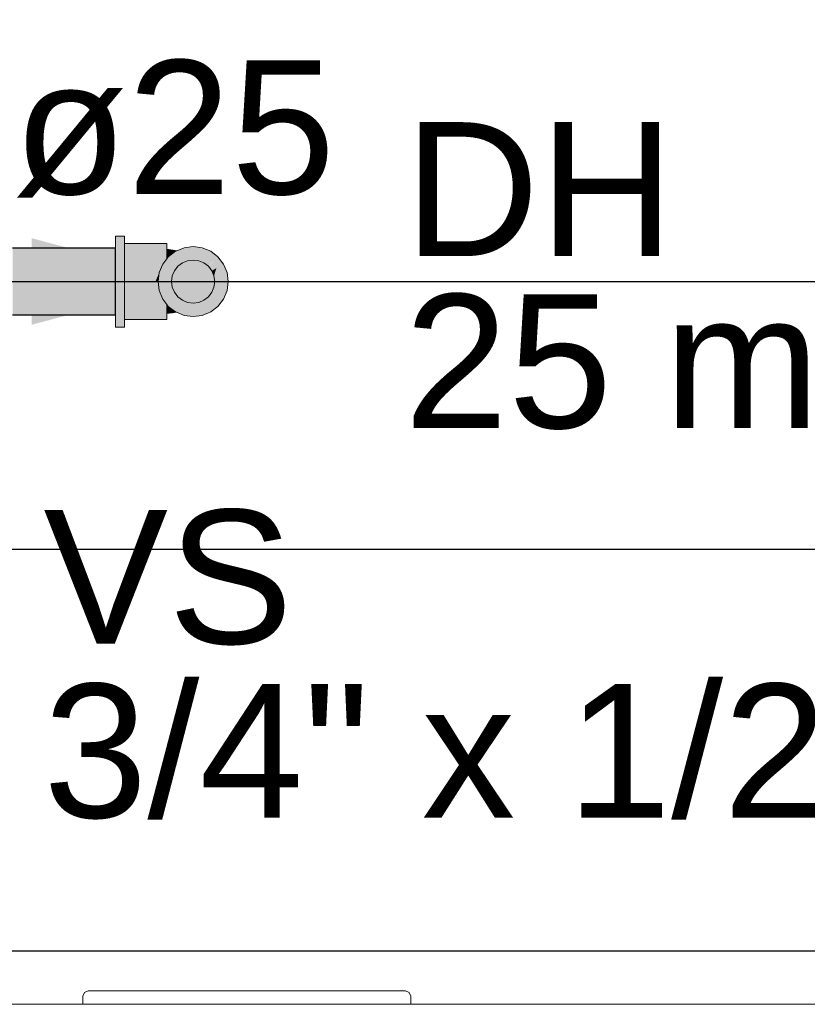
# Model space of a CAD drawing. Header units: millimetres. Extents: x -16331 to -10174, y -4135 to -3584.
# Tile 167 of 256: x -10304.18 to -10303, y -4020.89 to -4019.42. Entities that reach past the tile are written whole.
import ezdxf

# ---------------------------------------------------------------- set-up
doc = ezdxf.new("R2010")
doc.units = ezdxf.units.MM
for name, color, linetype in [('AF-Condutos', 4, 'Continuous'), ('AF-Sentido conduto', 7, 'Continuous'), ('AF-Textos conduto', 7, 'Continuous'), ('DI-Eixos', 7, 'Continuous'), ('Textos', 7, 'Continuous')]:
    doc.layers.add(name, color=color, linetype=linetype)
for name, color, linetype, lineweight in [('AF-Peça de utilização', 152, 'Continuous', 18), ('DI-Elementos externos em corte', 9, 'Continuous', 18), ('DI-Elementos externos em vista', 9, 'Continuous', 5), ('IFC-IfcFlowTerminal-Contorno', 250, 'Continuous', 5), ('IFC-IfcWallStandardCase-Contorno', 250, 'Continuous', 5)]:
    doc.layers.add(name, color=color, linetype=linetype, lineweight=lineweight)
doc.styles.add('Arial', font='arial.ttf', dxfattribs={"height": 100})

msp = doc.modelspace()

# ---------------------------------------------------------------- hatches: boundary and pattern name
at = {"layer": 'AF-Condutos', "linetype": 'Continuous'}
msp.add_hatch(color=151, dxfattribs=at).paths.add_polyline_path([(-10304.1864, -4019.8598), (-10304.0326, -4019.8598), (-10304.0326, -4019.8534), (-10304.0326, -4019.8395), (-10304.0326, -4019.8205), (-10304.0326, -4019.7997), (-10304.0326, -4019.7807), (-10304.0326, -4019.7668), (-10304.0326, -4019.7604), (-10304.1864, -4019.7604), (-10304.1864, -4019.7668), (-10304.1864, -4019.7807), (-10304.1864, -4019.7997), (-10304.1864, -4019.8205), (-10304.1864, -4019.8395), (-10304.1864, -4019.8534)])
at = {"layer": 'AF-Peça de utilização', "linetype": 'Continuous'}
for points in [[(-10304.0326, -4019.7421), (-10304.0326, -4019.7444), (-10304.0326, -4019.7512), (-10304.0326, -4019.7604), (-10304.0326, -4019.762), (-10304.0326, -4019.7761), (-10304.0326, -4019.7925), (-10304.0326, -4019.8101), (-10304.0326, -4019.8277), (-10304.0326, -4019.8441), (-10304.0326, -4019.8582), (-10304.0326, -4019.8598), (-10304.0326, -4019.869), (-10304.0211, -4019.8598), (-10304.019, -4019.8582), (-10304.019, -4019.8441), (-10304.019, -4019.8277), (-10304.019, -4019.8101), (-10304.019, -4019.7925), (-10304.019, -4019.7761), (-10304.019, -4019.762), (-10304.019, -4019.7604), (-10304.0195, -4019.7604), (-10304.019, -4019.7604), (-10304.019, -4019.7533), (-10304.019, -4019.7512), (-10304.0217, -4019.7533), (-10304.0306, -4019.7604), (-10304.019, -4019.7512), (-10304.019, -4019.7444), (-10304.019, -4019.7421)], [(-10304.019, -4019.7533), (-10304.019, -4019.7552), (-10304.019, -4019.7609), (-10304.019, -4019.77), (-10303.9559, -4019.7609), (-10303.9559, -4019.7552), (-10303.9559, -4019.7533)], [(-10303.9559, -4019.7609), (-10303.9593, -4019.7614), (-10304.019, -4019.77), (-10304.019, -4019.7817), (-10304.019, -4019.7954), (-10303.9612, -4019.7829), (-10303.9603, -4019.7817), (-10303.9559, -4019.776), (-10303.9559, -4019.77), (-10303.9559, -4019.7619)], [(-10303.9437, -4019.7638), (-10303.9559, -4019.7619), (-10303.9559, -4019.7625), (-10303.9559, -4019.7661), (-10303.9559, -4019.7721), (-10303.9505, -4019.7707), (-10303.9478, -4019.7686), (-10303.9496, -4019.7665), (-10303.9489, -4019.7673), (-10303.9462, -4019.7661), (-10303.9489, -4019.7673), (-10303.9478, -4019.7686), (-10303.9444, -4019.7659), (-10303.9428, -4019.7647), (-10303.9412, -4019.764), (-10303.9418, -4019.764)], [(-10303.9327, -4019.7822), (-10303.9428, -4019.7647), (-10303.9537, -4019.7731), (-10303.9394, -4019.7873)], [(-10303.9327, -4019.7822), (-10303.9325, -4019.78), (-10303.932, -4019.7759), (-10303.9308, -4019.7652), (-10303.9302, -4019.7595), (-10303.9412, -4019.764), (-10303.9359, -4019.7754), (-10303.9337, -4019.7802), (-10303.9359, -4019.7754), (-10303.9412, -4019.764), (-10303.9428, -4019.7647), (-10303.9367, -4019.7753), (-10303.9339, -4019.7802)], [(-10303.932, -4019.7759), (-10303.9327, -4019.7822), (-10303.925, -4019.779), (-10303.9256, -4019.7767), (-10303.9302, -4019.7595)], [(-10303.9166, -4019.7779), (-10303.9166, -4019.7577), (-10303.9302, -4019.7595), (-10303.925, -4019.779)], [(-10303.9166, -4019.7779), (-10303.9141, -4019.7745), (-10303.9031, -4019.7595), (-10303.9166, -4019.7577), (-10303.9166, -4019.7756)], [(-10303.9166, -4019.7779), (-10303.9083, -4019.779), (-10303.8904, -4019.7647), (-10303.9031, -4019.7595)], [(-10303.9005, -4019.7822), (-10303.8985, -4019.7813), (-10303.8796, -4019.7731), (-10303.8904, -4019.7647), (-10303.9033, -4019.775), (-10303.8994, -4019.7802), (-10303.9033, -4019.775), (-10303.9083, -4019.779)], [(-10303.9616, -4019.783), (-10304.019, -4019.7954), (-10303.9708, -4019.7954), (-10303.9668, -4019.7954), (-10303.962, -4019.7839), (-10303.9612, -4019.7829)], [(-10303.9477, -4019.8018), (-10303.9445, -4019.794), (-10303.9559, -4019.7874), (-10303.9466, -4019.7928), (-10303.9462, -4019.7902), (-10303.9466, -4019.7928), (-10303.9445, -4019.794), (-10303.9394, -4019.7873), (-10303.9451, -4019.7817), (-10303.9537, -4019.7731), (-10303.9559, -4019.776), (-10303.962, -4019.7839), (-10303.9559, -4019.7915), (-10303.962, -4019.7839), (-10303.9672, -4019.7966), (-10303.9559, -4019.7996)], [(-10303.9522, -4019.7711), (-10303.9559, -4019.7721), (-10303.9559, -4019.7748), (-10303.9559, -4019.776), (-10303.9537, -4019.7731), (-10303.9505, -4019.7707)], [(-10303.925, -4019.8412), (-10303.9166, -4019.8423), (-10303.9083, -4019.8412), (-10303.9005, -4019.838), (-10303.8939, -4019.8329), (-10303.8887, -4019.8262), (-10303.8855, -4019.8184), (-10303.8844, -4019.8101), (-10303.8855, -4019.8018), (-10303.8887, -4019.794), (-10303.8939, -4019.7873), (-10303.9005, -4019.7822), (-10303.9083, -4019.779), (-10303.9166, -4019.7779), (-10303.925, -4019.779), (-10303.9327, -4019.7822), (-10303.9394, -4019.7873), (-10303.9445, -4019.794), (-10303.9477, -4019.8018), (-10303.9488, -4019.8101), (-10303.9477, -4019.8184), (-10303.9445, -4019.8262), (-10303.9394, -4019.8329), (-10303.9327, -4019.838)], [(-10303.8939, -4019.7873), (-10303.8796, -4019.7731), (-10303.9005, -4019.7822)], [(-10303.8939, -4019.7873), (-10303.8916, -4019.787), (-10303.8712, -4019.7839), (-10303.8796, -4019.7731), (-10303.8922, -4019.7857)], [(-10303.8818, -4019.79), (-10303.8712, -4019.7839), (-10303.8897, -4019.7867), (-10303.8939, -4019.7873), (-10303.8887, -4019.794)], [(-10303.8855, -4019.8018), (-10303.8833, -4019.8012), (-10303.866, -4019.7966), (-10303.8712, -4019.7839), (-10303.8818, -4019.79), (-10303.8847, -4019.7993), (-10303.8855, -4019.8018), (-10303.8841, -4019.8), (-10303.8829, -4019.7985)], [(-10303.9671, -4019.7954), (-10304.019, -4019.7954), (-10304.019, -4019.8101), (-10303.9729, -4019.8101), (-10303.9679, -4019.7982), (-10303.9672, -4019.7966), (-10303.9668, -4019.7954)], [(-10303.9674, -4019.7981), (-10303.9672, -4019.7966), (-10303.9679, -4019.7982), (-10303.9729, -4019.8101), (-10303.969, -4019.8101)], [(-10303.9394, -4019.8329), (-10303.9445, -4019.8262), (-10303.9477, -4019.8184), (-10303.9559, -4019.8249), (-10303.9559, -4019.8328), (-10303.9559, -4019.8249), (-10303.9494, -4019.8198), (-10303.9477, -4019.8184), (-10303.95, -4019.8191), (-10303.9559, -4019.8206), (-10303.9477, -4019.8184), (-10303.9488, -4019.8101), (-10303.9559, -4019.8152), (-10303.9506, -4019.8114), (-10303.9512, -4019.8101), (-10303.9559, -4019.8101), (-10303.9488, -4019.8101), (-10303.9559, -4019.8049), (-10303.9522, -4019.8076), (-10303.9488, -4019.8101), (-10303.9477, -4019.8018), (-10303.9555, -4019.7997), (-10303.9559, -4019.7996), (-10303.9672, -4019.7966), (-10303.969, -4019.8101), (-10303.9672, -4019.8237), (-10303.962, -4019.8363), (-10303.9559, -4019.8443), (-10303.9537, -4019.8472), (-10303.9428, -4019.8555), (-10303.9327, -4019.838)], [(-10303.9166, -4019.8625), (-10303.9031, -4019.8607), (-10303.8904, -4019.8555), (-10303.8796, -4019.8472), (-10303.8712, -4019.8363), (-10303.866, -4019.8237), (-10303.8642, -4019.8101), (-10303.866, -4019.7966), (-10303.8855, -4019.8018), (-10303.8844, -4019.8101), (-10303.8855, -4019.8184), (-10303.8887, -4019.8262), (-10303.8939, -4019.8329), (-10303.9005, -4019.838), (-10303.9083, -4019.8412), (-10303.9166, -4019.8423), (-10303.925, -4019.8412), (-10303.9327, -4019.838), (-10303.9302, -4019.8607)], [(-10303.8818, -4019.79), (-10303.8887, -4019.794), (-10303.8855, -4019.8018)], [(-10303.9686, -4019.8131), (-10303.969, -4019.8101), (-10304.019, -4019.8101), (-10304.019, -4019.8248)], [(-10304.019, -4019.8248), (-10303.971, -4019.8248), (-10303.9671, -4019.8248), (-10303.9668, -4019.8248), (-10303.9672, -4019.8237), (-10303.9686, -4019.8131), (-10303.9694, -4019.8133), (-10303.97, -4019.8171), (-10303.9708, -4019.8238), (-10303.97, -4019.8171), (-10303.9694, -4019.8133), (-10303.9714, -4019.8137)], [(-10303.9488, -4019.8101), (-10303.9512, -4019.8101), (-10303.9506, -4019.8114)], [(-10303.9659, -4019.827), (-10303.9668, -4019.8248), (-10304.019, -4019.8248), (-10304.019, -4019.8385)], [(-10303.9611, -4019.8385), (-10303.9603, -4019.8385), (-10303.962, -4019.8363), (-10303.9659, -4019.827), (-10303.9687, -4019.8276), (-10304.019, -4019.8385)], [(-10303.9684, -4019.8593), (-10303.9559, -4019.8593), (-10303.9559, -4019.8577), (-10303.9559, -4019.8503), (-10303.9559, -4019.8443), (-10303.9598, -4019.8392), (-10303.9603, -4019.8385), (-10304.019, -4019.8385), (-10304.019, -4019.8503), (-10304.019, -4019.8593)], [(-10303.9335, -4019.8553), (-10303.9308, -4019.8551), (-10303.9327, -4019.838), (-10303.9427, -4019.8553), (-10303.9373, -4019.8553), (-10303.9427, -4019.8553), (-10303.9428, -4019.8555), (-10303.9415, -4019.8561), (-10303.9302, -4019.8607), (-10303.9308, -4019.8554), (-10303.9308, -4019.8551)], [(-10304.0326, -4019.8781), (-10304.019, -4019.8781), (-10304.019, -4019.8758), (-10304.019, -4019.869), (-10304.019, -4019.8669), (-10304.019, -4019.8582), (-10304.03, -4019.8669), (-10304.0326, -4019.869), (-10304.0326, -4019.8758)], [(-10303.9529, -4019.8482), (-10303.9537, -4019.8472), (-10303.9559, -4019.8443), (-10303.9559, -4019.8455), (-10303.9559, -4019.8481)], [(-10303.9425, -4019.8558), (-10303.9428, -4019.8555), (-10303.9432, -4019.8552), (-10303.9478, -4019.8517), (-10303.9522, -4019.8483), (-10303.9559, -4019.8481), (-10303.9523, -4019.8515), (-10303.9472, -4019.8566)], [(-10303.9559, -4019.8552), (-10303.9559, -4019.8577), (-10303.9472, -4019.8566), (-10303.9486, -4019.8552), (-10303.9521, -4019.8552), (-10303.9486, -4019.8552), (-10303.9559, -4019.8481), (-10303.9559, -4019.8542)], [(-10303.9522, -4019.8483), (-10303.9537, -4019.8472), (-10303.9529, -4019.8482)], [(-10303.9472, -4019.8566), (-10303.9415, -4019.8561), (-10303.9422, -4019.8557)], [(-10303.9422, -4019.8557), (-10303.9428, -4019.8555), (-10303.9425, -4019.8558)], [(-10304.019, -4019.8669), (-10303.9559, -4019.8669), (-10303.9559, -4019.865), (-10303.9559, -4019.8593), (-10304.019, -4019.8593), (-10304.019, -4019.865)]]:
    msp.add_hatch(color=161, dxfattribs=at).paths.add_polyline_path(points)
at = {"layer": 'AF-Sentido conduto', "linetype": 'Continuous'}
msp.add_hatch(color=140, dxfattribs=at).paths.add_polyline_path([(-10303.9164, -4019.81), (-10304.1579, -4019.7453), (-10304.1579, -4019.8747)])

# ---------------------------------------------------------------- linework, layer by layer
at = {"layer": 'AF-Condutos'}
for p, q in [((-10304.0326, -4019.7604), (-10304.1864, -4019.7604)), ((-10304.0326, -4019.7668), (-10304.0326, -4019.7604)), ((-10304.0326, -4019.7807), (-10304.0326, -4019.7668)), ((-10304.0326, -4019.7997), (-10304.0326, -4019.7807)), ((-10304.0326, -4019.8205), (-10304.0326, -4019.7997)), ((-10304.0326, -4019.8395), (-10304.0326, -4019.8205)), ((-10304.0326, -4019.8534), (-10304.0326, -4019.8395)), ((-10304.0326, -4019.8598), (-10304.0326, -4019.8534)), ((-10304.1864, -4019.8598), (-10304.0326, -4019.8598))]:
    msp.add_line(p, q, dxfattribs=at)
at = {"layer": 'AF-Peça de utilização'}
for p, q in [((-10304.019, -4019.7421), (-10304.0326, -4019.7421)), ((-10304.0326, -4019.7421), (-10304.0326, -4019.7444)), ((-10304.0326, -4019.7444), (-10304.0326, -4019.7512)), ((-10304.0326, -4019.7512), (-10304.0326, -4019.7604)), ((-10304.019, -4019.7444), (-10304.019, -4019.7421)), ((-10304.019, -4019.7512), (-10304.019, -4019.7444)), ((-10304.019, -4019.7533), (-10304.019, -4019.7512)), ((-10304.019, -4019.7604), (-10304.019, -4019.7533)), ((-10303.9559, -4019.7533), (-10304.019, -4019.7533)), ((-10304.019, -4019.7533), (-10304.019, -4019.7552)), ((-10304.019, -4019.7552), (-10304.019, -4019.7609)), ((-10303.9559, -4019.7552), (-10303.9559, -4019.7533)), ((-10303.9559, -4019.7609), (-10303.9559, -4019.7552)), ((-10304.0326, -4019.7604), (-10304.0326, -4019.762)), ((-10304.0326, -4019.762), (-10304.0326, -4019.7761)), ((-10304.019, -4019.762), (-10304.019, -4019.7604)), ((-10304.019, -4019.7609), (-10304.019, -4019.77)), ((-10304.019, -4019.7761), (-10304.019, -4019.762)), ((-10304.019, -4019.77), (-10304.019, -4019.7817)), ((-10303.9559, -4019.7619), (-10303.9559, -4019.7609)), ((-10303.9559, -4019.77), (-10303.9559, -4019.7619)), ((-10303.9559, -4019.7619), (-10303.9559, -4019.7625)), ((-10303.9437, -4019.7638), (-10303.9559, -4019.7619)), ((-10303.9559, -4019.7625), (-10303.9559, -4019.7661)), ((-10303.9559, -4019.7661), (-10303.9559, -4019.7721)), ((-10303.9559, -4019.776), (-10303.9559, -4019.77)), ((-10303.9428, -4019.7647), (-10303.9537, -4019.7731)), ((-10303.9418, -4019.764), (-10303.9437, -4019.7638)), ((-10303.9412, -4019.764), (-10303.9428, -4019.7647)), ((-10303.9412, -4019.764), (-10303.9418, -4019.764)), ((-10303.9302, -4019.7595), (-10303.9412, -4019.764)), ((-10303.9166, -4019.7577), (-10303.9302, -4019.7595)), ((-10303.9031, -4019.7595), (-10303.9166, -4019.7577)), ((-10303.8904, -4019.7647), (-10303.9031, -4019.7595)), ((-10303.8796, -4019.7731), (-10303.8904, -4019.7647)), ((-10304.0326, -4019.7761), (-10304.0326, -4019.7925)), ((-10304.019, -4019.7925), (-10304.019, -4019.7761)), ((-10304.019, -4019.7817), (-10304.019, -4019.7954)), ((-10303.962, -4019.7839), (-10303.9672, -4019.7966)), ((-10303.9559, -4019.776), (-10303.962, -4019.7839)), ((-10303.9559, -4019.7721), (-10303.9559, -4019.7748)), ((-10303.9537, -4019.7731), (-10303.9559, -4019.776)), ((-10303.9559, -4019.7748), (-10303.9559, -4019.776)), ((-10303.9394, -4019.7873), (-10303.9327, -4019.7822)), ((-10303.9327, -4019.7822), (-10303.9394, -4019.7873)), ((-10303.9327, -4019.7822), (-10303.925, -4019.779)), ((-10303.925, -4019.779), (-10303.9327, -4019.7822)), ((-10303.925, -4019.779), (-10303.9166, -4019.7779)), ((-10303.9166, -4019.7779), (-10303.925, -4019.779)), ((-10303.9166, -4019.7779), (-10303.9083, -4019.779)), ((-10303.9083, -4019.779), (-10303.9166, -4019.7779)), ((-10303.9083, -4019.779), (-10303.9005, -4019.7822)), ((-10303.9005, -4019.7822), (-10303.9083, -4019.779)), ((-10303.9005, -4019.7822), (-10303.8939, -4019.7873)), ((-10303.8939, -4019.7873), (-10303.9005, -4019.7822)), ((-10303.8712, -4019.7839), (-10303.8796, -4019.7731)), ((-10303.866, -4019.7966), (-10303.8712, -4019.7839)), ((-10304.0326, -4019.7925), (-10304.0326, -4019.8101)), ((-10304.019, -4019.8101), (-10304.019, -4019.7925)), ((-10304.019, -4019.7954), (-10304.019, -4019.8101)), ((-10303.9672, -4019.7966), (-10303.969, -4019.8101)), ((-10303.9477, -4019.8018), (-10303.9445, -4019.794)), ((-10303.9445, -4019.794), (-10303.9477, -4019.8018)), ((-10303.9445, -4019.794), (-10303.9394, -4019.7873)), ((-10303.9394, -4019.7873), (-10303.9445, -4019.794)), ((-10303.8939, -4019.7873), (-10303.8887, -4019.794)), ((-10303.8887, -4019.794), (-10303.8939, -4019.7873)), ((-10303.8887, -4019.794), (-10303.8855, -4019.8018)), ((-10303.8855, -4019.8018), (-10303.8887, -4019.794)), ((-10303.8642, -4019.8101), (-10303.866, -4019.7966)), ((-10304.0326, -4019.8101), (-10304.0326, -4019.8277)), ((-10304.019, -4019.8101), (-10304.019, -4019.8248)), ((-10304.019, -4019.8277), (-10304.019, -4019.8101)), ((-10303.969, -4019.8101), (-10303.9672, -4019.8237)), ((-10303.9488, -4019.8101), (-10303.9477, -4019.8018)), ((-10303.9477, -4019.8018), (-10303.9488, -4019.8101)), ((-10303.9477, -4019.8184), (-10303.9488, -4019.8101)), ((-10303.9488, -4019.8101), (-10303.9477, -4019.8184)), ((-10303.8855, -4019.8018), (-10303.8844, -4019.8101)), ((-10303.8844, -4019.8101), (-10303.8855, -4019.8018)), ((-10303.8844, -4019.8101), (-10303.8855, -4019.8184)), ((-10303.8855, -4019.8184), (-10303.8844, -4019.8101)), ((-10303.866, -4019.8237), (-10303.8642, -4019.8101)), ((-10304.0326, -4019.8277), (-10304.0326, -4019.8441)), ((-10304.019, -4019.8248), (-10304.019, -4019.8385)), ((-10304.019, -4019.8441), (-10304.019, -4019.8277)), ((-10303.9672, -4019.8237), (-10303.962, -4019.8363)), ((-10303.9445, -4019.8262), (-10303.9477, -4019.8184)), ((-10303.9477, -4019.8184), (-10303.9445, -4019.8262)), ((-10303.9394, -4019.8329), (-10303.9445, -4019.8262)), ((-10303.9445, -4019.8262), (-10303.9394, -4019.8329)), ((-10303.8887, -4019.8262), (-10303.8939, -4019.8329)), ((-10303.8939, -4019.8329), (-10303.8887, -4019.8262)), ((-10303.8855, -4019.8184), (-10303.8887, -4019.8262)), ((-10303.8887, -4019.8262), (-10303.8855, -4019.8184)), ((-10303.8712, -4019.8363), (-10303.866, -4019.8237)), ((-10304.019, -4019.8385), (-10304.019, -4019.8503)), ((-10303.962, -4019.8363), (-10303.9559, -4019.8443)), ((-10303.9327, -4019.838), (-10303.9394, -4019.8329)), ((-10303.9394, -4019.8329), (-10303.9327, -4019.838)), ((-10303.925, -4019.8412), (-10303.9327, -4019.838)), ((-10303.9327, -4019.838), (-10303.925, -4019.8412)), ((-10303.9166, -4019.8423), (-10303.925, -4019.8412)), ((-10303.925, -4019.8412), (-10303.9166, -4019.8423)), ((-10303.9083, -4019.8412), (-10303.9166, -4019.8423)), ((-10303.9166, -4019.8423), (-10303.9083, -4019.8412)), ((-10303.9005, -4019.838), (-10303.9083, -4019.8412)), ((-10303.9083, -4019.8412), (-10303.9005, -4019.838)), ((-10303.8939, -4019.8329), (-10303.9005, -4019.838)), ((-10303.9005, -4019.838), (-10303.8939, -4019.8329)), ((-10303.8796, -4019.8472), (-10303.8712, -4019.8363)), ((-10304.0326, -4019.8441), (-10304.0326, -4019.8582)), ((-10304.0326, -4019.8582), (-10304.0326, -4019.8598)), ((-10304.019, -4019.8582), (-10304.019, -4019.8441)), ((-10304.019, -4019.8503), (-10304.019, -4019.8593)), ((-10304.019, -4019.8669), (-10304.019, -4019.8582)), ((-10303.9559, -4019.8443), (-10303.9537, -4019.8472)), ((-10303.9559, -4019.8443), (-10303.9559, -4019.8455)), ((-10303.9559, -4019.8503), (-10303.9559, -4019.8443)), ((-10303.9559, -4019.8455), (-10303.9559, -4019.8481)), ((-10303.9559, -4019.8481), (-10303.9559, -4019.8542)), ((-10303.9559, -4019.8577), (-10303.9559, -4019.8503)), ((-10303.9559, -4019.8542), (-10303.9559, -4019.8552)), ((-10303.9559, -4019.8552), (-10303.9559, -4019.8577)), ((-10303.9559, -4019.8577), (-10303.9472, -4019.8566)), ((-10303.9559, -4019.8593), (-10303.9559, -4019.8577)), ((-10303.9537, -4019.8472), (-10303.9428, -4019.8555)), ((-10303.9472, -4019.8566), (-10303.9415, -4019.8561)), ((-10303.9428, -4019.8555), (-10303.9415, -4019.8561)), ((-10303.9415, -4019.8561), (-10303.9302, -4019.8607)), ((-10303.9031, -4019.8607), (-10303.8904, -4019.8555)), ((-10303.8904, -4019.8555), (-10303.8796, -4019.8472)), ((-10304.0326, -4019.8598), (-10304.0326, -4019.869)), ((-10304.0326, -4019.869), (-10304.0326, -4019.8758)), ((-10304.019, -4019.8593), (-10304.019, -4019.865)), ((-10304.019, -4019.865), (-10304.019, -4019.8669)), ((-10304.019, -4019.869), (-10304.019, -4019.8669)), ((-10304.019, -4019.8669), (-10303.9559, -4019.8669)), ((-10304.019, -4019.8758), (-10304.019, -4019.869)), ((-10303.9559, -4019.865), (-10303.9559, -4019.8593)), ((-10303.9559, -4019.8669), (-10303.9559, -4019.865)), ((-10303.9302, -4019.8607), (-10303.9166, -4019.8625)), ((-10303.9166, -4019.8625), (-10303.9031, -4019.8607)), ((-10304.0326, -4019.8758), (-10304.0326, -4019.8781)), ((-10304.0326, -4019.8781), (-10304.019, -4019.8781)), ((-10304.019, -4019.8781), (-10304.019, -4019.8758))]:
    msp.add_line(p, q, dxfattribs=at)
at = {"layer": 'AF-Sentido conduto'}
msp.add_lwpolyline([(-10304.3164, -4019.81), (-10303.9164, -4019.81)], dxfattribs=at)
at = {"layer": 'DI-Eixos'}
for p, q in [((-10313.8084, -4019.81), (-10293.4539, -4019.81)), ((-10313.8084, -4020.21), (-10293.4539, -4020.21)), ((-10313.8084, -4020.81), (-10293.4539, -4020.81))]:
    msp.add_line(p, q, dxfattribs=at)
at = {"layer": 'DI-Elementos externos em corte'}
msp.add_line((-10300.0768, -4020.8901), (-10304.6645, -4020.8901), dxfattribs=at)
at = {"layer": 'DI-Elementos externos em corte', "lineweight": 5}
msp.add_line((-10300.0768, -4020.8901), (-10304.6645, -4020.8901), dxfattribs=at)
at = {"layer": 'DI-Elementos externos em vista'}
for p, q in [((-10304.0791, -4020.8725), (-10304.0814, -4020.8781)), ((-10304.0734, -4020.8701), (-10304.0791, -4020.8725)), ((-10304.0241, -4020.8701), (-10304.0734, -4020.8701)), ((-10303.9796, -4020.8701), (-10304.0241, -4020.8701)), ((-10303.9352, -4020.8701), (-10303.9796, -4020.8701)), ((-10303.8661, -4020.8701), (-10303.9352, -4020.8701)), ((-10303.797, -4020.8701), (-10303.8661, -4020.8701)), ((-10303.7476, -4020.8701), (-10303.797, -4020.8701)), ((-10303.6982, -4020.8701), (-10303.7476, -4020.8701)), ((-10303.6488, -4020.8701), (-10303.6982, -4020.8701)), ((-10303.5994, -4020.8701), (-10303.6488, -4020.8701)), ((-10303.5938, -4020.8725), (-10303.5994, -4020.8701)), ((-10303.5914, -4020.8781), (-10303.5938, -4020.8725)), ((-10304.0814, -4020.8781), (-10304.0814, -4020.8901)), ((-10303.5914, -4020.8901), (-10303.5914, -4020.8781)), ((-10304.4615, -4020.8901), (-10303.2113, -4020.8901)), ((-10304.0814, -4020.8901), (-10304.0791, -4020.8901)), ((-10304.0791, -4020.8901), (-10304.0734, -4020.8901)), ((-10304.0734, -4020.8901), (-10303.5994, -4020.8901)), ((-10303.5994, -4020.8901), (-10303.5938, -4020.8901)), ((-10303.5938, -4020.8901), (-10303.5914, -4020.8901)), ((-10303.2113, -4020.8901), (-10300.0768, -4020.8901))]:
    msp.add_line(p, q, dxfattribs=at)
at = {"layer": 'IFC-IfcFlowTerminal-Contorno', "lineweight": 5}
for p, q in [((-10304.0791, -4020.8725), (-10304.0814, -4020.8781)), ((-10304.0734, -4020.8701), (-10304.0791, -4020.8725)), ((-10304.0241, -4020.8701), (-10304.0734, -4020.8701)), ((-10303.9796, -4020.8701), (-10304.0241, -4020.8701)), ((-10303.9352, -4020.8701), (-10303.9796, -4020.8701)), ((-10303.8661, -4020.8701), (-10303.9352, -4020.8701)), ((-10303.797, -4020.8701), (-10303.8661, -4020.8701)), ((-10303.7476, -4020.8701), (-10303.797, -4020.8701)), ((-10303.6982, -4020.8701), (-10303.7476, -4020.8701)), ((-10303.6488, -4020.8701), (-10303.6982, -4020.8701)), ((-10303.5994, -4020.8701), (-10303.6488, -4020.8701)), ((-10303.5938, -4020.8725), (-10303.5994, -4020.8701)), ((-10303.5914, -4020.8781), (-10303.5938, -4020.8725)), ((-10304.0814, -4020.8781), (-10304.0814, -4020.8901)), ((-10303.5914, -4020.8901), (-10303.5914, -4020.8781)), ((-10304.0814, -4020.8901), (-10304.0791, -4020.8901)), ((-10304.0791, -4020.8901), (-10304.0734, -4020.8901)), ((-10304.0734, -4020.8901), (-10303.5994, -4020.8901)), ((-10303.5994, -4020.8901), (-10303.5938, -4020.8901)), ((-10303.5938, -4020.8901), (-10303.5914, -4020.8901))]:
    msp.add_line(p, q, dxfattribs=at)
at = {"layer": 'IFC-IfcWallStandardCase-Contorno', "lineweight": 5}
for p, q in [((-10304.4615, -4020.8901), (-10303.2113, -4020.8901)), ((-10303.2113, -4020.8901), (-10300.0768, -4020.8901))]:
    msp.add_line(p, q, dxfattribs=at)

# ---------------------------------------------------------------- texts
at = {"layer": 'AF-Textos conduto', "insert": (-10303.9451, -4019.6848), "char_height": 0.2, "width": 0.962805, "attachment_point": 8, "line_spacing_factor": 0.6, "style": 'Arial'}
msp.add_mtext('ø25', dxfattribs=at)
at = {"layer": 'Textos', "char_height": 0.2, "attachment_point": 7, "line_spacing_factor": 0.6, "style": 'Arial'}
for s, insert, width in [('DH', (-10303.6013, -4019.7719), 0.807317), ('25 mm x 1/2"', (-10303.6013, -4020.0319), 3.272561), ('VS', (-10304.1403, -4020.3541), 0.745732), ('3/4" x 1/2"', (-10304.1403, -4020.6141), 1.489632)]:
    msp.add_mtext(s, dxfattribs=dict(at, insert=insert, width=width))

doc.saveas('drawing.dxf')
